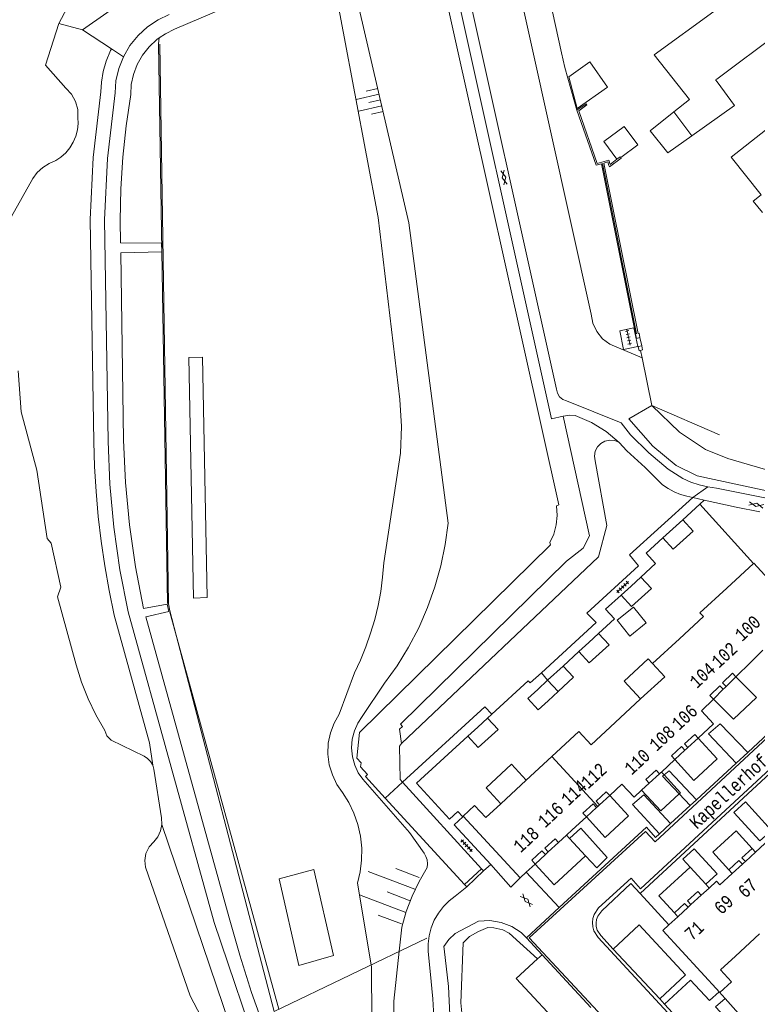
# Model space of a CAD drawing. Header units: metres. Extents: x 196790 to 198335, y 354523 to 356036.
# Tile 42 of 105: x 197305 to 197408, y 354976 to 355113. Entities that reach past the tile are written whole.
import ezdxf

# ---------------------------------------------------------------- set-up
doc = ezdxf.new("R2010")
doc.units = ezdxf.units.M
for name, pattern in [('DGN Style 1', [1.160006, 0.00193, -1.158076]), ('DGN Style 2', [186.027128, 111.616277, -74.410851]), ('DGN Style 3', [260.437979, 186.027128, -74.410851])]:
    doc.linetypes.add(name, pattern=pattern)
for name, color, linetype, lineweight in [('afdak', 252, 'DGN Style 2', 18), ('bij- of bedrijfsgebouw', 252, 'Continuous', 18), ('carport', 252, 'Continuous', 18), ('cultuurscheiding', 252, 'Continuous', 18), ('heg of haag', 252, 'Continuous', 18), ('hoofdgebouw', 252, 'Continuous', 18), ('hoofdgebouw maaiveld', 252, 'Continuous', 18), ('huisnummer BAG', 252, 'Continuous', 18), ('insteek water', 252, 'Continuous', 18), ('kant asfaltverharding', 252, 'Continuous', 18), ('kant klinkerverharding', 252, 'Continuous', 18), ('kant muur (extern)', 252, 'Continuous', 18), ('kant stolverharding', 252, 'Continuous', 18), ('kant tegelverharding', 252, 'Continuous', 18), ('molgoot', 252, 'DGN Style 3', 18), ('overbouw', 252, 'Continuous', 18), ('overig WOZ', 252, 'DGN Style 1', 18), ('overige afscheidingen', 252, 'Continuous', 18), ('raster', 252, 'Continuous', 18), ('straatnaam', 252, 'Continuous', 18), ('T22_erfafsluiter', 252, 'DGN Style 2', 18), ('taludlijn', 252, 'Continuous', 18), ('taludsymbool', 252, 'Continuous', 18), ('tuinhuis', 252, 'DGN Style 2', 18), ('verh asfaltsymbool', 2, 'Continuous', 0), ('verh tegelsymbool', 2, 'Continuous', 0), ('vlakafsluiter grijs', 252, 'DGN Style 2', 18), ('vlakafsluiter groen', 252, 'DGN Style 2', 18)]:
    doc.layers.add(name, color=color, linetype=linetype, lineweight=lineweight)
doc.styles.add('Style-Courier New', font='cour.ttf')

# ---------------------------------------------------------------- blocks, each defined once
blk = doc.blocks.new('TA')
at = {"layer": 'taludsymbool', "linetype": 'Continuous', "lineweight": 0}
for p, q in [((-0.5, 0), (-0.5, -0.5)), ((-0.25, 0), (-0.25, -1)), ((0, 0), (0, -0.5)), ((0.25, 0), (0.25, -1)), ((0.5, 0), (0.5, -0.5))]:
    blk.add_line(p, q, dxfattribs=at)
blk = doc.blocks.new('S612')
at = {"layer": 'verh asfaltsymbool', "color": 252}
for p, q in [((-0.99, -0.26), (0.01, 0.24)), ((0.01, -0.26), (-0.99, 0.24)), ((0.01, 0.24), (1.01, -0.26)), ((1.01, 0.24), (0.01, -0.26))]:
    blk.add_line(p, q, dxfattribs=at)
blk = doc.blocks.new('S642')
at = {"layer": 'verh tegelsymbool', "color": 252}
for p, q in [((-1.12, 0), (1.12, 0)), ((-0.9, -0.25), (-0.9, 0.25)), ((-0.45, -0.25), (-0.45, 0.25)), ((0, -0.25), (0, 0.25)), ((0.45, -0.25), (0.45, 0.25)), ((0.9, -0.25), (0.9, 0.25))]:
    blk.add_line(p, q, dxfattribs=at)

msp = doc.modelspace()

# ---------------------------------------------------------------- linework, layer by layer
at = {"layer": 'afdak'}
for p, q in [((197388.429, 355029.095), (197390.726, 355030.916)), ((197390.726, 355030.916), (197392.488, 355028.694)), ((197390.19, 355026.873), (197388.429, 355029.095)), ((197392.488, 355028.694), (197390.19, 355026.873)), ((197380.898, 355022.696), (197378.737, 355020.703))]:
    msp.add_line(p, q, dxfattribs=at)
at = {"layer": 'afdak', "flags": 128}
for points in [[(197396.353, 355099.934), (197393.044, 355097.3), (197395.51, 355094.202), (197398.851, 355096.586)], [(197393.366, 355023.039), (197392.751, 355023.704), (197389.402, 355020.604), (197391.717, 355018.103)], [(197380.898, 355022.696), (197382.356, 355021.125), (197380.196, 355019.124)], [(197372.212, 355003.509), (197370.167, 355005.731), (197373.728, 355009.02), (197375.772, 355006.797)]]:
    msp.add_lwpolyline(points, dxfattribs=at)
at = {"layer": 'bij- of bedrijfsgebouw'}
for p, q in [((197396.353, 355099.934), (197398.541, 355101.677)), ((197398.851, 355096.586), (197396.353, 355099.934)), ((197397.592, 355043.069), (197396.207, 355041.812)), ((197396.207, 355041.812), (197394.821, 355040.554)), ((197391.76, 355035.094), (197390.377, 355033.83)), ((197390.377, 355033.83), (197388.994, 355032.566)), ((197385.852, 355027.247), (197384.473, 355025.974)), ((197384.473, 355025.974), (197383.093, 355024.7)), ((197378.737, 355020.703), (197377.363, 355019.433)), ((197380.196, 355019.124), (197378.737, 355020.703)), ((197378.822, 355017.854), (197380.196, 355019.124)), ((197370.378, 355015.447), (197368.996, 355014.178)), ((197368.996, 355014.178), (197367.613, 355012.909))]:
    msp.add_line(p, q, dxfattribs=at)
at = {"layer": 'bij- of bedrijfsgebouw', "flags": 128}
for points in [[(197381.698, 355104.798), (197384.64, 355106.902), (197387.079, 355103.364), (197382.877, 355100.385), (197381.698, 355104.798)], [(197398.851, 355096.586), (197404.803, 355100.834), (197402.364, 355104.102)], [(197397.652, 355040.22), (197399.037, 355041.477), (197397.592, 355043.069)], [(197394.821, 355040.554), (197396.266, 355038.962), (197397.652, 355040.22)], [(197391.76, 355035.094), (197393.21, 355033.507), (197391.827, 355032.243)], [(197388.994, 355032.566), (197390.444, 355030.979), (197391.827, 355032.243)], [(197385.852, 355027.247), (197387.31, 355025.667), (197385.931, 355024.394)], [(197383.093, 355024.7), (197384.551, 355023.12), (197385.931, 355024.394)], [(197377.363, 355019.433), (197375.988, 355018.162), (197377.447, 355016.583), (197378.822, 355017.854)], [(197370.378, 355015.447), (197371.832, 355013.863), (197370.45, 355012.594)], [(197367.613, 355012.909), (197369.067, 355011.325), (197370.45, 355012.594)]]:
    msp.add_lwpolyline(points, dxfattribs=at)
at = {"layer": 'carport'}
for p, q in [((197394.978, 355007.51), (197394.602, 355007.916)), ((197381.781, 354998.675), (197381.361, 354999.126)), ((197381.781, 354998.675), (197384.046, 354996.241)), ((197397.508, 354993.636), (197398.625, 354994.662)), ((197398.625, 354994.662), (197400.792, 354992.281)), ((197400.792, 354992.281), (197401.254, 354991.75))]:
    msp.add_line(p, q, dxfattribs=at)
at = {"layer": 'carport', "flags": 128}
for points in [[(197404.999, 355021.2), (197407.866, 355018.303), (197404.644, 355015.275), (197401.856, 355018.092)], [(197396.48, 355009.645), (197399.133, 355006.763), (197402.37, 355009.773), (197399.732, 355012.638)], [(197397.083, 355004.87), (197397.264, 355005.038), (197394.978, 355007.51)], [(197391.842, 355005.375), (197394.51, 355002.491), (197397.083, 355004.87)], [(197384.145, 355001.668), (197386.782, 354998.802), (197390.029, 355001.801), (197387.398, 355004.661)], [(197407.262, 354997.281), (197405.025, 354999.716), (197401.762, 354996.734), (197404.01, 354994.288)], [(197376.986, 354995.083), (197379.642, 354992.18), (197384.046, 354996.241)], [(197397.508, 354993.636), (197394.249, 354990.65), (197396.425, 354988.274)]]:
    msp.add_lwpolyline(points, dxfattribs=at)
at = {"layer": 'cultuurscheiding', "flags": 128}
for points in [[(197373.568, 355122.466), (197384.832, 355071.722), (197385.067, 355070.49), (197385.607, 355069.316), (197386.416, 355068.308), (197387.414, 355067.548), (197391.914, 355065.662)], [(197329.381, 355032.131), (197331.258, 355032.252), (197330.629, 355065.748), (197328.691, 355065.713), (197329.381, 355032.131)], [(197358.389, 355011.88), (197385.857, 355037.912), (197386.993, 355042.294), (197385.365, 355051.293), (197385.278, 355051.947), (197385.393, 355052.627), (197385.706, 355053.242), (197386.166, 355053.715), (197386.742, 355054.036), (197387.417, 355054.179), (197388.104, 355054.113), (197388.713, 355053.859)], [(197348.908, 354982.354), (197344.041, 354980.965), (197341.318, 354993.052), (197346.125, 354994.318), (197348.908, 354982.354)]]:
    msp.add_lwpolyline(points, dxfattribs=at)
at = {"layer": 'heg of haag'}
for p, q in [((197325.746, 355031.388), (197324.476, 355109.401)), ((197341.253, 354974.853), (197326.06, 355030.22))]:
    msp.add_line(p, q, dxfattribs=at)
at = {"layer": 'hoofdgebouw'}
for p, q in [((197393.597, 355107.886), (197401.905, 355113.927)), ((197414.024, 355113.232), (197402.324, 355104.501)), ((197398.541, 355101.677), (197393.597, 355107.886)), ((197407.469, 355036.994), (197403.752, 355033.567)), ((197400.466, 355029.584), (197397.129, 355026.508)), ((197397.129, 355026.508), (197393.366, 355023.039)), ((197408.737, 355024.9), (197407.073, 355023.256)), ((197407.073, 355023.256), (197404.999, 355021.2)), ((197393.366, 355023.039), (197395.069, 355021.199)), ((197395.069, 355021.199), (197391.717, 355018.103)), ((197403.434, 355019.653), (197403.228, 355019.449)), ((197403.434, 355019.653), (197403.626, 355019.843)), ((197391.717, 355018.103), (197388.158, 355014.816)), ((197401.856, 355018.092), (197400.198, 355016.456)), ((197388.158, 355014.816), (197384.798, 355011.713)), ((197398.117, 355011.152), (197397.9, 355010.952)), ((197398.312, 355011.331), (197398.117, 355011.152)), ((197379.33, 355010.084), (197375.772, 355006.797)), ((197379.33, 355010.084), (197385.731, 355003.128)), ((197396.48, 355009.645), (197394.602, 355007.916)), ((197375.772, 355006.797), (197372.212, 355003.509)), ((197394.552, 355007.87), (197394.339, 355007.674)), ((197394.602, 355007.916), (197394.552, 355007.87)), ((197389.091, 355006.219), (197387.398, 355004.661)), ((197392.919, 355006.367), (197391.842, 355005.375)), ((197385.565, 355002.975), (197385.731, 355003.128)), ((197385.731, 355003.128), (197385.977, 355003.354)), ((197384.145, 355001.668), (197382.156, 354999.856)), ((197382.156, 354999.856), (197381.361, 354999.126)), ((197380.259, 354998.094), (197381.361, 354999.126)), ((197407.737, 354996.767), (197409.67, 354998.545)), ((197378.427, 354996.408), (197378.599, 354996.567)), ((197378.599, 354996.567), (197378.839, 354996.787)), ((197375.766, 354993.959), (197376.986, 354995.083)), ((197376.986, 354995.083), (197377.006, 354995.101)), ((197405.905, 354995.081), (197406.102, 354995.262)), ((197406.102, 354995.262), (197406.317, 354995.46)), ((197374.894, 354993.158), (197375.766, 354993.959)), ((197402.778, 354992.204), (197404.485, 354993.774)), ((197400.158, 354990.745), (197401.254, 354991.75)), ((197398.322, 354989.063), (197398.536, 354989.258)), ((197398.536, 354989.258), (197398.735, 354989.441)), ((197395.646, 354986.608), (197396.899, 354987.758)), ((197404.939, 354982.272), (197408.289, 354985.36))]:
    msp.add_line(p, q, dxfattribs=at)
at = {"layer": 'hoofdgebouw', "flags": 128}
for points in [[(197402.364, 355104.102), (197402.153, 355104.384), (197402.324, 355104.501)], [(197408.687, 355085.907), (197407.425, 355087.485), (197408.535, 355088.372), (197404.359, 355093.598), (197413.277, 355100.625), (197418.668, 355093.852)], [(197413.248, 355029.364), (197413.926, 355030.035), (197407.516, 355037.038), (197407.469, 355036.994)], [(197403.752, 355033.567), (197399.986, 355030.094), (197400.466, 355029.584)], [(197400.198, 355016.456), (197401.88, 355014.616), (197399.732, 355012.638)], [(197384.798, 355011.713), (197383.095, 355013.562), (197379.33, 355010.084)], [(197391.842, 355005.375), (197390.798, 355004.414), (197389.091, 355006.219)], [(197374.894, 354993.158), (197366.968, 355001.763), (197368.57, 355003.239), (197370.113, 355001.569), (197372.212, 355003.509)], [(197401.254, 354991.75), (197402.295, 354992.704), (197402.778, 354992.204)], [(197395.646, 354986.608), (197394.791, 354985.826), (197402.755, 354977.174), (197404.4, 354978.688), (197402.87, 354980.365), (197404.939, 354982.272)]]:
    msp.add_lwpolyline(points, dxfattribs=at)
at = {"layer": 'hoofdgebouw maaiveld'}
for p, q in [((197407.262, 354997.281), (197407.737, 354996.767)), ((197404.01, 354994.288), (197404.485, 354993.774)), ((197399.684, 354991.259), (197400.158, 354990.745)), ((197396.899, 354987.758), (197396.425, 354988.274))]:
    msp.add_line(p, q, dxfattribs=at)
at = {"layer": 'hoofdgebouw maaiveld', "flags": 128}
for points in [[(197404.999, 355021.2), (197404.505, 355021.696), (197403.133, 355020.339), (197403.626, 355019.843)], [(197403.228, 355019.449), (197402.735, 355019.945), (197401.363, 355018.588), (197401.856, 355018.092)], [(197399.732, 355012.638), (197399.256, 355013.152), (197397.836, 355011.845), (197398.312, 355011.331)], [(197397.9, 355010.952), (197397.424, 355011.466), (197396.004, 355010.158), (197396.48, 355009.645)], [(197392.919, 355006.367), (197392.445, 355006.882), (197393.865, 355008.189), (197394.339, 355007.674)], [(197387.398, 355004.661), (197386.923, 355005.175), (197385.502, 355003.868), (197385.977, 355003.354)], [(197385.565, 355002.975), (197385.09, 355003.489), (197383.67, 355002.182), (197384.145, 355001.668)], [(197380.259, 354998.094), (197379.784, 354998.608), (197378.363, 354997.301), (197378.839, 354996.787)], [(197406.317, 354995.46), (197405.842, 354995.974), (197407.262, 354997.281)], [(197378.427, 354996.408), (197377.951, 354996.922), (197376.531, 354995.615), (197377.006, 354995.101)], [(197405.905, 354995.081), (197405.43, 354995.595), (197404.01, 354994.288)], [(197398.735, 354989.441), (197398.261, 354989.956), (197399.684, 354991.259)], [(197396.425, 354988.274), (197397.848, 354989.578), (197398.322, 354989.063)]]:
    msp.add_lwpolyline(points, dxfattribs=at)
at = {"layer": 'insteek water', "flags": 128}
for points in [[(197310.593, 355112.239), (197314.866, 355120.321), (197317.958, 355126.694), (197325.166, 355143.72)], [(197303.979, 355085.345), (197306.942, 355090.649), (197307.571, 355091.469), (197308.339, 355092.182), (197309.217, 355092.755), (197310.165, 355093.166), (197310.878, 355093.639), (197311.538, 355094.227), (197312.119, 355094.918), (197312.596, 355095.696), (197312.953, 355096.536), (197313.18, 355097.41), (197313.277, 355098.288), (197313.249, 355099.144), (197313.225, 355100.271), (197312.918, 355101.392), (197312.342, 355102.402), (197311.562, 355103.215), (197308.708, 355106.456), (197310.593, 355112.239)], [(197323.67, 355008.856), (197323.378, 355009.373), (197322.97, 355009.804), (197322.485, 355010.117), (197317.863, 355012.378), (197317.288, 355012.958), (197317.009, 355013.725), (197315.754, 355015.885), (197314.659, 355018.137), (197313.734, 355020.465), (197312.987, 355022.849), (197310.391, 355032.345), (197310.857, 355033.684), (197309.511, 355039.801), (197308.946, 355040.458), (197307.522, 355049.992), (197305.33, 355058.118), (197304.905, 355063.826)], [(197324.939, 355000.628), (197324.901, 355001.524), (197323.827, 355008.301), (197323.67, 355008.856)], [(197334.339, 354966.066), (197333.047, 354968.808), (197328.889, 354976.748), (197322.68, 354994.653), (197322.562, 354995.603), (197322.731, 354996.588), (197323.182, 354997.479), (197323.842, 354998.172), (197324.388, 354998.883), (197324.766, 354999.723), (197324.939, 355000.628)]]:
    msp.add_lwpolyline(points, dxfattribs=at)
at = {"layer": 'kant asfaltverharding'}
for p, q in [((197388.713, 355053.859), (197389.781, 355052.669)), ((197398.985, 355046.195), (197400.593, 355045.83)), ((197369.534, 354994.431), (197367.166, 354992.263)), ((197370.805, 354995.02), (197369.824, 354994.153)), ((197373.617, 354991.891), (197370.805, 354995.02)), ((197367.489, 354991.914), (197369.824, 354994.153)), ((197373.617, 354991.891), (197374.894, 354993.158)), ((197380.343, 354989.021), (197375.766, 354993.959)), ((197367.166, 354992.263), (197367.489, 354991.914)), ((197380.343, 354989.021), (197375.785, 354984.831))]:
    msp.add_line(p, q, dxfattribs=at)
at = {"layer": 'kant asfaltverharding', "flags": 128}
for points in [[(197363.798, 355126.805), (197379.285, 355057.142), (197380.907, 355057.504)], [(197388.99, 355056.604), (197381.386, 355059.66), (197380.869, 355059.861), (197380.418, 355060.235), (197380.114, 355060.736), (197379.991, 355061.277), (197365.506, 355126.261)], [(197388.713, 355053.859), (197386.899, 355055.398), (197384.861, 355056.623), (197382.599, 355057.623), (197381.78, 355057.658), (197380.972, 355057.518), (197380.907, 355057.504)], [(197401.078, 355047.662), (197399.883, 355047.948), (197398.716, 355048.331), (197397.588, 355048.809), (197395.563, 355050.122), (197392.835, 355052.424), (197390.3, 355054.938), (197388.99, 355056.604)], [(197389.781, 355052.669), (197392.325, 355050.365), (197394.786, 355047.972), (197395.559, 355047.432), (197396.391, 355046.978), (197397.268, 355046.618), (197398.174, 355046.358), (197398.985, 355046.195)], [(197419.895, 355043.945), (197402.289, 355047.478), (197401.078, 355047.662)], [(197400.593, 355045.83), (197405.014, 355044.818), (197408.317, 355044.17)], [(197369.824, 354994.153), (197369.545, 354994.441), (197369.534, 354994.431)], [(197367.489, 354991.914), (197365.868, 354990.614), (197364.999, 354989.956), (197364.202, 354989.171), (197363.504, 354988.27), (197362.928, 354987.275), (197362.492, 354986.211), (197362.206, 354985.108), (197362.072, 354983.997), (197362.082, 354982.907), (197362.381, 354980.144), (197362.717, 354976.306), (197362.865, 354973.78)], [(197375.785, 354984.831), (197375.067, 354985.572), (197373.741, 354986.401), (197372.248, 354986.962), (197370.672, 354987.212), (197369.11, 354987.146), (197365.839, 354985.426), (197364.967, 354984.586), (197364.276, 354983.592)], [(197373.434, 354917.848), (197372.02, 354916.552), (197369.441, 354917.426), (197364.017, 354927.712), (197363.82, 354928.101), (197363.807, 354928.176), (197357.598, 354939.63), (197357.284, 354941.206), (197357.239, 354942.836), (197357.471, 354944.45), (197357.963, 354945.98), (197359.104, 354948.528), (197360.416, 354950.992), (197361.811, 354953.875), (197362.961, 354956.877), (197363.852, 354959.965), (197364.477, 354963.107), (197364.994, 354968.062), (197365.143, 354973.055), (197364.922, 354978.046), (197364.297, 354983.289), (197364.276, 354983.592)]]:
    msp.add_lwpolyline(points, dxfattribs=at)
at = {"layer": 'kant klinkerverharding'}
for p, q in [((197406.645, 355010.659), (197409.475, 355013.27)), ((197391.632, 354990.995), (197412.337, 355010.148)), ((197405.038, 355009.175), (197406.645, 355010.659)), ((197399.482, 355004.049), (197405.038, 355009.175)), ((197369.534, 354994.431), (197358.499, 355006.496)), ((197356.087, 355004.295), (197367.166, 354992.263)), ((197397.083, 355004.87), (197398.612, 355003.245)), ((197398.612, 355003.245), (197399.482, 355004.049)), ((197395.882, 355000.725), (197398.612, 355003.245)), ((197394.364, 354999.325), (197395.882, 355000.725)), ((197381.781, 354998.675), (197384.046, 354996.241)), ((197398.625, 354994.662), (197400.792, 354992.281)), ((197395.646, 354986.608), (197391.632, 354990.995)), ((197375.785, 354984.831), (197377.976, 354982.465)), ((197377.976, 354982.465), (197377.329, 354981.866)), ((197377.976, 354982.465), (197384.784, 354975.112)), ((197394.368, 354976.303), (197387.897, 354983.249)), ((197395.059, 354975.558), (197394.368, 354976.303)), ((197395.059, 354975.558), (197401.599, 354968.539))]:
    msp.add_line(p, q, dxfattribs=at)
at = {"layer": 'kant klinkerverharding', "flags": 128}
for points in [[(197352.955, 355124.218), (197354.012, 355119.532), (197363.228, 355121.751), (197380.309, 355045.141), (197379.973, 355045.003), (197380.057, 355043.696), (197379.932, 355042.376), (197379.598, 355041.092), (197379.073, 355039.893), (197379.134, 355039.576), (197352.519, 355013.426), (197352.116, 355009.834), (197352.721, 355009.181), (197352.654, 355008.639), (197353.641, 355007.557), (197353.338, 355007.28), (197356.087, 355004.295)], [(197358.389, 355011.88), (197358.072, 355013.881), (197358.525, 355014.284), (197358.233, 355014.576), (197381.379, 355037.299), (197383.699, 355039.14), (197384.582, 355040.862), (197380.907, 355057.504)], [(197406.645, 355010.659), (197402.811, 355014.653), (197401.197, 355013.229), (197405.038, 355009.175)], [(197358.499, 355006.496), (197358.168, 355006.858), (197358.085, 355011.503), (197358.389, 355011.88)], [(197399.482, 355004.049), (197395.681, 355008.106), (197394.978, 355007.51)], [(197394.978, 355007.51), (197394.767, 355007.331), (197397.083, 355004.87)], [(197395.882, 355000.725), (197392.178, 355004.745), (197390.589, 355003.383), (197394.364, 354999.325)], [(197404.705, 355002.281), (197406.318, 355003.763), (197407.692, 355002.275), (197409.969, 354999.761), (197408.355, 354998.324), (197404.705, 355002.281)], [(197380.343, 354989.021), (197392.531, 355000.225), (197393.803, 354998.807), (197394.364, 354999.325)], [(197384.046, 354996.241), (197385.596, 354994.572), (197387.047, 354996.021), (197383.36, 355000.098), (197381.781, 354998.675)], [(197400.792, 354992.281), (197402.389, 354993.714), (197399.188, 354997.212), (197397.617, 354995.769), (197398.625, 354994.662)], [(197387.897, 354983.249), (197386.157, 354985.116), (197385.666, 354985.898), (197385.533, 354986.377), (197385.499, 354986.884), (197385.57, 354987.386), (197385.739, 354987.854), (197386.287, 354988.597), (197390.363, 354992.362), (197391.632, 354990.995)], [(197394.368, 354976.303), (197397.985, 354979.651), (197391.522, 354986.615), (197387.897, 354983.249)], [(197377.329, 354981.866), (197374.38, 354979.134), (197381.187, 354971.809)], [(197395.059, 354975.558), (197398.661, 354978.898), (197401.316, 354976.071), (197402.653, 354977.264)], [(197405.244, 354971.889), (197402.158, 354975.174), (197403.481, 354976.362)]]:
    msp.add_lwpolyline(points, dxfattribs=at)
at = {"layer": 'kant muur (extern)'}
for p, q in [((197391.876, 355067.338), (197391.995, 355066.743)), ((197391.995, 355066.743), (197391.704, 355066.685))]:
    msp.add_line(p, q, dxfattribs=at)
at = {"layer": 'kant muur (extern)', "flags": 128}
for points in [[(197382.84, 355100.165), (197384.11, 355101.071), (197384.232, 355100.9), (197383.09, 355100.086), (197385.661, 355092.751), (197387.264, 355093.216), (197387.449, 355092.612), (197388.414, 355093.334)], [(197391.621, 355068.465), (197391.134, 355068.366), (197391.013, 355068.986), (197386.258, 355092.706), (197385.529, 355092.494), (197382.84, 355100.165)], [(197388.939, 355093.558), (197388.984, 355093.498), (197387.358, 355092.282), (197387.279, 355092.451), (197387.124, 355092.957), (197386.595, 355092.804), (197391.356, 355069.053), (197391.496, 355069.08), (197391.621, 355068.465)], [(197388.414, 355093.334), (197388.858, 355093.666), (197388.939, 355093.558)], [(197391.704, 355066.685), (197391.496, 355066.644), (197391.388, 355067.252), (197391.876, 355067.338)]]:
    msp.add_lwpolyline(points, dxfattribs=at)
at = {"layer": 'kant stolverharding', "flags": 128}
for points in [[(197349.278, 355123.396), (197346.59, 355121.503), (197343.841, 355119.699), (197341.033, 355117.986), (197338.173, 355116.366), (197326.709, 355111.436), (197325.452, 355110.83), (197324.597, 355110.249)], [(197325.973, 355113.491), (197324.424, 355112.763), (197322.968, 355111.796), (197321.642, 355110.594), (197320.503, 355109.186), (197319.593, 355107.62)], [(197324.597, 355110.249), (197324.258, 355110.019), (197323.174, 355109.015), (197322.247, 355107.842), (197321.511, 355106.54), (197320.99, 355105.157), (197320.691, 355103.745), (197320.604, 355102.353), (197319.979, 355097.993), (197319.524, 355093.609), (197319.241, 355089.21), (197319.131, 355084.807), (197319.194, 355081.695), (197324.898, 355081.61), (197324.948, 355080.411), (197319.207, 355080.303), (197319.624, 355054.19), (197319.895, 355048.284), (197320.444, 355042.391), (197321.271, 355036.53), (197322.371, 355030.721), (197325.705, 355031.31), (197325.928, 355030.313), (197322.705, 355029.572), (197334.321, 354987.608), (197335.802, 354982.384), (197337.46, 354977.21), (197338.758, 354973.584)], [(197319.593, 355107.62), (197318.941, 355105.953), (197318.556, 355104.248), (197318.428, 355102.562), (197317.378, 355093.415), (197316.966, 355084.88), (197317.476, 355054.008), (197317.708, 355048.023), (197318.249, 355042.049), (197319.096, 355036.112), (197320.246, 355030.233), (197332.226, 354986.936), (197338.972, 354967.063)]]:
    msp.add_lwpolyline(points, dxfattribs=at)
at = {"layer": 'kant tegelverharding'}
for p, q in [((197397.592, 355043.069), (197399.951, 355045.24)), ((197399.951, 355045.24), (197400.593, 355045.83)), ((197383.093, 355024.7), (197380.898, 355022.696)), ((197378.737, 355020.703), (197377.869, 355021.759)), ((197370.378, 355015.447), (197370.981, 355015.998))]:
    msp.add_line(p, q, dxfattribs=at)
at = {"layer": 'kant tegelverharding', "flags": 128}
for points in [[(197391.303, 355067.231), (197390.746, 355069.832), (197388.818, 355069.414), (197389.347, 355066.812), (197391.303, 355067.231)], [(197377.869, 355021.759), (197385.515, 355028.747), (197384.215, 355030.056), (197391.405, 355036.674), (197390.174, 355038.188), (197398.985, 355046.195)], [(197391.76, 355035.094), (197393.783, 355036.973), (197392.475, 355038.418), (197394.821, 355040.554)], [(197385.852, 355027.247), (197388.085, 355029.283), (197386.798, 355030.605), (197388.994, 355032.566)], [(197370.981, 355015.998), (197370.001, 355016.992), (197358.499, 355006.496)], [(197367.613, 355012.909), (197360.454, 355006.382), (197365.049, 355001.348), (197366.229, 355002.434), (197366.924, 355001.695), (197365.729, 355000.575), (197370.805, 354995.02)]]:
    msp.add_lwpolyline(points, dxfattribs=at)
at = {"layer": 'molgoot', "flags": 128}
msp.add_lwpolyline([(197399.14, 354961.875), (197398.928, 354962.383), (197399.061, 354965.017), (197399.157, 354965.392), (197399.401, 354965.692), (197401.676, 354967.717), (197385.778, 354984.864), (197385.205, 354985.79), (197385.044, 354986.349), (197384.993, 354986.939), (197385.057, 354987.529), (197385.23, 354988.084), (197385.823, 354988.997), (197390.405, 354993.114), (197391.701, 354991.656), (197411.719, 355010.173), (197409.382, 355012.723), (197393.729, 354998.212), (197392.403, 354999.628), (197376.185, 354984.79), (197393.258, 354966.526), (197393.444, 354966.196), (197393.448, 354965.818), (197393.201, 354962.091), (197393.263, 354961.919), (197395.945, 354958.989)], dxfattribs=at)
at = {"layer": 'overbouw'}
for p, q in [((197404.999, 355021.2), (197403.626, 355019.843)), ((197403.228, 355019.449), (197401.856, 355018.092)), ((197399.732, 355012.638), (197398.312, 355011.331)), ((197397.9, 355010.952), (197396.48, 355009.645)), ((197394.339, 355007.674), (197392.919, 355006.367)), ((197387.398, 355004.661), (197385.977, 355003.354)), ((197385.565, 355002.975), (197384.145, 355001.668)), ((197380.259, 354998.094), (197378.839, 354996.787)), ((197378.427, 354996.408), (197377.006, 354995.101)), ((197406.317, 354995.46), (197407.737, 354996.767)), ((197405.905, 354995.081), (197404.485, 354993.774)), ((197398.735, 354989.441), (197400.158, 354990.745)), ((197396.899, 354987.758), (197398.322, 354989.063))]:
    msp.add_line(p, q, dxfattribs=at)
at = {"layer": 'overig WOZ', "flags": 128}
msp.add_lwpolyline([(197388.414, 355093.334), (197388.858, 355093.666), (197388.939, 355093.558)], dxfattribs=at)
at = {"layer": 'overige afscheidingen'}
for p, q in [((197407.469, 355036.994), (197399.951, 355045.24)), ((197402.653, 354977.264), (197403.481, 354976.362)), ((197403.481, 354976.362), (197406.494, 354973.002))]:
    msp.add_line(p, q, dxfattribs=at)
at = {"layer": 'raster'}
for p, q in [((197357.676, 355142.13), (197313.903, 355111.354)), ((197313.903, 355111.354), (197310.593, 355112.239)), ((197391.118, 355069.006), (197386.39, 355092.744)), ((197391.704, 355066.685), (197391.914, 355065.662)), ((197391.914, 355065.662), (197393.286, 355058.997)), ((197393.286, 355058.997), (197402.714, 355054.923))]:
    msp.add_line(p, q, dxfattribs=at)
at = {"layer": 'raster', "flags": 128}
for points in [[(197377.663, 355121.956), (197380.683, 355108.178), (197381.152, 355106.115), (197382.84, 355100.165)], [(197324.656, 355109.386), (197325.859, 355031.349), (197326.08, 355030.388), (197340.62, 354974.561), (197361.898, 354984.78)]]:
    msp.add_lwpolyline(points, dxfattribs=at)
at = {"layer": 'T22_erfafsluiter'}
msp.add_line((197391.621, 355068.465), (197391.876, 355067.338), dxfattribs=at)
at = {"layer": 'taludlijn', "flags": 128}
for points in [[(197350.636, 355122.159), (197359.413, 355084.465), (197364.872, 355042.609), (197364.469, 355039.622), (197363.856, 355036.649), (197363.033, 355033.712), (197362.005, 355030.832), (197360.779, 355028.031), (197359.363, 355025.329), (197357.77, 355022.744), (197356.016, 355020.294), (197352.905, 355015.663), (197352.284, 355014.728), (197351.803, 355013.66), (197351.501, 355012.492), (197351.403, 355011.271), (197351.519, 355010.052), (197351.839, 355008.889), (197352.336, 355007.828), (197352.971, 355006.903), (197359.496, 354999.514), (197361.508, 354996.621), (197361.769, 354996.169), (197361.938, 354995.664), (197362.001, 354995.135), (197361.958, 354994.615), (197360.811, 354992.668), (197359.833, 354990.622), (197359.037, 354988.498), (197358.431, 354986.321), (197358.061, 354982.937)], [(197354.141, 354981.055), (197352.211, 354992.438), (197352.597, 354994.008), (197352.808, 354995.643), (197352.829, 354997.314), (197352.655, 354998.988), (197352.287, 355000.63), (197351.734, 355002.207), (197351.014, 355003.69), (197350.148, 355005.055), (197349.354, 355006.203), (197348.723, 355007.508), (197348.297, 355008.935), (197348.107, 355010.431), (197348.164, 355011.939), (197348.462, 355013.398), (197348.975, 355014.754), (197349.665, 355015.967), (197351.809, 355021.728), (197352.651, 355023.528), (197353.405, 355025.376), (197354.067, 355027.264), (197354.633, 355029.185), (197355.101, 355031.133), (197355.469, 355033.099), (197355.738, 355035.076), (197355.906, 355037.057), (197358.221, 355052.35), (197358.362, 355056.101), (197358.146, 355059.849), (197355.103, 355085.211), (197348.603, 355119.807)], [(197354.061, 354951.169), (197357.468, 354960.544), (197357.724, 354961.557), (197357.853, 354962.602), (197357.852, 354963.655), (197357.721, 354964.692), (197357.241, 354970.029), (197357.301, 354975.997), (197358.061, 354982.937)], [(197352.067, 354955.219), (197354.306, 354958.65), (197354.191, 354980.762), (197354.141, 354981.055)]]:
    msp.add_lwpolyline(points, dxfattribs=at)
at = {"layer": 'tuinhuis', "flags": 128}
msp.add_lwpolyline([(197388.414, 355093.334), (197386.591, 355095.787), (197389.403, 355097.877), (197391.306, 355095.316), (197388.939, 355093.558)], dxfattribs=at)
at = {"layer": 'vlakafsluiter grijs'}
for p, q in [((197398.985, 355046.195), (197401.078, 355047.662)), ((197356.087, 355004.295), (197358.499, 355006.496))]:
    msp.add_line(p, q, dxfattribs=at)
at = {"layer": 'vlakafsluiter groen'}
for p, q in [((197313.903, 355111.354), (197317.915, 355108.721)), ((197324.597, 355110.249), (197324.476, 355109.401)), ((197317.915, 355108.721), (197319.593, 355107.62)), ((197390.074, 355057.167), (197393.286, 355058.997)), ((197336.523, 354966.536), (197324.939, 355000.628))]:
    msp.add_line(p, q, dxfattribs=at)
at = {"layer": 'vlakafsluiter groen', "flags": 128}
for points in [[(197317.915, 355108.721), (197317.785, 355108.481), (197317.172, 355106.99), (197316.762, 355105.544), (197316.512, 355104.066), (197316.435, 355102.734), (197315.384, 355093.577), (197314.965, 355084.912), (197315.476, 355053.964), (197315.573, 355050.499), (197315.772, 355047.02), (197316.073, 355043.55), (197316.477, 355040.089), (197316.981, 355036.641), (197317.588, 355033.21), (197318.301, 355029.763), (197323.22, 355011.984), (197323.67, 355008.856)], [(197393.286, 355058.997), (197397.143, 355055.266), (197400.77, 355052.867), (197403.88, 355051.641), (197416.604, 355047.875), (197426.305, 355046.783)], [(197390.074, 355057.167), (197393.402, 355053.361), (197396.67, 355050.623), (197399.59, 355049.189), (197422.667, 355044.224)], [(197377.869, 355021.759), (197376.31, 355020.334), (197376.031, 355020.613), (197370.981, 355015.998)], [(197377.329, 354981.866), (197373.396, 354985.468), (197372.521, 354985.93), (197371.225, 354986.202), (197370.421, 354986.252), (197369.104, 354985.709), (197367.858, 354984.976), (197366.979, 354984.092), (197366.632, 354975.764), (197367.257, 354969.547), (197367.027, 354966.913), (197365.914, 354960.305), (197367.885, 354957.952)]]:
    msp.add_lwpolyline(points, dxfattribs=at)

# ---------------------------------------------------------------- block references
at = {"layer": 'taludsymbool'}
for p, xscale, yscale, zscale, rotation in [((197355.424, 355101.596), 3.298919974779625, 3.298919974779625, 3.298919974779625, 283.1052689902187), ((197359.596, 354989.99), 6.940540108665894, 6.940540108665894, 6.940540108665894, 249.4526505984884)]:
    msp.add_blockref('TA', p, dxfattribs=dict(at, xscale=xscale, yscale=yscale, zscale=zscale, rotation=rotation))
at = {"layer": 'verh asfaltsymbool'}
for p, rotation in [((197372.655, 355090.783), 102.5350233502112), ((197407.837, 355045.168), 348.5776789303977), ((197375.797, 354990.04), 312.6089961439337)]:
    msp.add_blockref('S612', p, dxfattribs=dict(at, rotation=rotation))
at = {"layer": 'verh tegelsymbool'}
for p, rotation in [((197390.017, 355068.507), 281.2987002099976), ((197389.207, 355033.71), 222.6089961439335), ((197367.445, 354997.654), 313.0948979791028)]:
    msp.add_blockref('S642', p, dxfattribs=dict(at, rotation=rotation))

# ---------------------------------------------------------------- texts
at = {"layer": 'huisnummer BAG', "style": 'Style-Courier New', "width": 0.694444}
for s, p in [('100', (197405.861, 355026.028)), ('102', (197402.619, 355022.306)), ('104', (197399.559, 355019.485)), ('106', (197397.066, 355013.645)), ('108', (197393.931, 355010.705)), ('110', (197390.456, 355007.41)), ('112', (197384.393, 355005.475)), ('114', (197381.638, 355003.117)), ('116', (197378.389, 355000.039)), ('118', (197374.968, 354996.568)), ('67', (197406.321, 354990.236)), ('69', (197402.986, 354987.946)), ('71', (197398.875, 354984.314))]:
    msp.add_text(s, height=1.8, rotation=42.77093, dxfattribs=at).set_placement(p)
at = {"layer": 'straatnaam', "style": 'Style-Courier New', "width": 0.694444}
msp.add_text('Kapellerhof', height=1.8, rotation=42.77093, dxfattribs=at).set_placement((197399.551, 354999.867))

doc.saveas('drawing.dxf')
